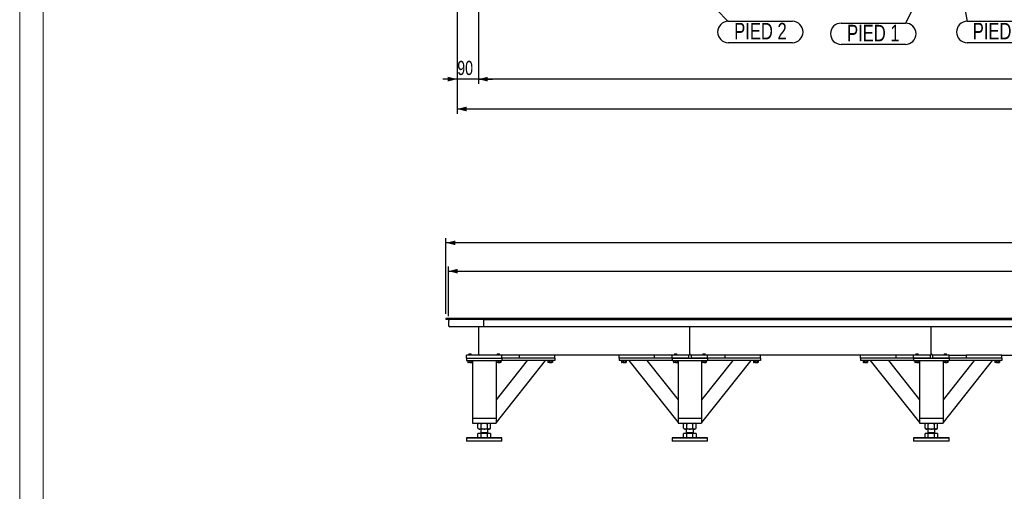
# Model space of a CAD drawing. Header units: millimetres. Extents: x 0 to 841, y 0 to 594.
# Tile 17 of 92: x 0 to 208, y 306 to 406. Entities that reach past the tile are written whole.
import ezdxf

# ---------------------------------------------------------------- set-up
doc = ezdxf.new("R2010")
doc.units = ezdxf.units.MM
doc.layers.add('COTES', color=1, linetype='Continuous')
doc.layers.add('NOTES', color=6, linetype='Continuous')
doc.layers.add('TRAIT-FORT', color=4, linetype='Continuous', lineweight=25)
doc.styles.add('SLDTEXTSTYLE0', font='TXT', dxfattribs={"width": 0.75})
doc.dimstyles.new('SLDDIMSTYLE0', dxfattribs={"dimtxt": 3, "dimasz": 2, "dimexe": 0, "dimexo": 0.0625, "dimgap": 0.75, "dimtad": 1, "dimdec": 0, "dimlfac": 20, "dimrnd": 1e-09, "dimzin": 12, "dimdsep": 46, "dimtxsty": 'SLDTEXTSTYLE0', "dimsah": 1, "dimcen": 0.09, "dimadec": 0, "dimazin": 3, "dimtfac": 1, "dimtdec": 0, "dimtofl": 0, "dimtmove": 0, "dimatfit": 3, "dimfxl": 1, "dimfrac": 2, "dimtolj": 1, "dimtzin": 12, "dimarcsym": 0})
doc.dimstyles.new('SLDDIMSTYLE1', dxfattribs={"dimtxt": 3, "dimasz": 2, "dimexe": 0, "dimexo": 0.0625, "dimgap": 0.75, "dimtad": 1, "dimdec": 0, "dimlfac": 20, "dimrnd": 1e-09, "dimzin": 12, "dimdsep": 46, "dimtxsty": 'SLDTEXTSTYLE0', "dimsah": 1, "dimcen": 0.09, "dimadec": 0, "dimazin": 3, "dimtfac": 1, "dimtdec": 0, "dimtmove": 0, "dimatfit": 0, "dimfxl": 1, "dimfrac": 2, "dimtolj": 1, "dimtzin": 12, "dimarcsym": 0})
doc.dimstyles.new('SLDDIMSTYLE3', dxfattribs={"dimtxt": 0.18, "dimasz": 1, "dimexe": 0, "dimexo": 0.0625, "dimgap": 0, "dimtad": 0, "dimtih": 1, "dimtoh": 1, "dimdec": 0, "dimrnd": 1e-09, "dimzin": 0, "dimdsep": 46, "dimtxsty": 'Standard', "dimblk1": 'DOT', "dimblk2": 'DOT', "dimsah": 1, "dimcen": 0.09, "dimadec": 0, "dimazin": 0, "dimtfac": 1, "dimtdec": 0, "dimtofl": 0, "dimtmove": 0, "dimatfit": 3, "dimldrblk": 'DOT', "dimfxl": 1, "dimfrac": 2, "dimtolj": 1, "dimtzin": 0, "dimarcsym": 0})

# ---------------------------------------------------------------- blocks, each defined once
blk = doc.blocks.new('_D_3')
at = {"layer": 'COTES', "color": 1, "transparency": 16777216}
for p, q in [((90.71, 343.21), (90.71, 353.76)), ((90.71, 352.76), (444.56, 352.76)), ((444.56, 343.21), (444.56, 353.76))]:
    blk.add_line(p, q, dxfattribs=at)
for points in [[(90.71, 352.76), (92.71, 352.26), (92.71, 353.26)], [(444.56, 352.76), (442.56, 353.26), (442.56, 352.26)]]:
    blk.add_solid(points, dxfattribs=at)
at = {"layer": 'COTES', "color": 1, "transparency": 16777216, "char_height": 3, "attachment_point": 1, "style": 'SLDTEXTSTYLE0'}
for s, insert in [('7077', (245.2, 356.63)), ('Ext. Ceinture Tube', (255.19, 356.63))]:
    blk.add_mtext(s, dxfattribs=dict(at, insert=insert))
blk = doc.blocks.new('_D_4')
at = {"layer": 'COTES', "color": 1, "transparency": 16777216}
for p, q in [((90.21, 343.76), (90.21, 359.76)), ((445.06, 358.76), (90.21, 358.76)), ((445.06, 343.51), (445.06, 359.76))]:
    blk.add_line(p, q, dxfattribs=at)
for points in [[(90.21, 358.76), (92.21, 358.26), (92.21, 359.26)], [(445.06, 358.76), (443.06, 359.26), (443.06, 358.26)]]:
    blk.add_solid(points, dxfattribs=at)
at = {"layer": 'COTES', "color": 1, "transparency": 16777216, "char_height": 3, "attachment_point": 1, "style": 'SLDTEXTSTYLE0'}
for s, insert in [('7097', (250.36, 362.63)), ('Ext. Plat 40x5', (260.35, 362.63))]:
    blk.add_mtext(s, dxfattribs=dict(at, insert=insert))
blk = doc.blocks.new('_D_6')
at = {"layer": 'COTES', "color": 1, "transparency": 16777216}
for p, q in [((438.21, 415.09), (438.21, 392.41)), ((97.06, 412.84), (97.06, 392.41)), ((438.21, 393.41), (97.06, 393.41))]:
    blk.add_line(p, q, dxfattribs=at)
for points in [[(97.06, 393.41), (99.06, 392.91), (99.06, 393.91)], [(438.21, 393.41), (436.21, 393.91), (436.21, 392.91)]]:
    blk.add_solid(points, dxfattribs=at)
at = {"layer": 'COTES', "color": 1, "transparency": 16777216, "insert": (263.2, 397.28), "char_height": 3, "attachment_point": 1, "style": 'SLDTEXTSTYLE0'}
blk.add_mtext('6823', dxfattribs=at)
blk = doc.blocks.new('_D_10')
at = {"layer": 'COTES', "color": 1, "transparency": 16777216}
for p, q in [((97.06, 412.84), (97.06, 392.41)), ((92.56, 408.34), (92.56, 392.41)), ((92.56, 393.41), (89.56, 393.41)), ((97.06, 393.41), (92.56, 393.41)), ((97.06, 393.41), (100.06, 393.41))]:
    blk.add_line(p, q, dxfattribs=at)
for points in [[(92.56, 393.41), (90.56, 393.91), (90.56, 392.91)], [(97.06, 393.41), (99.06, 392.91), (99.06, 393.91)]]:
    blk.add_solid(points, dxfattribs=at)
at = {"layer": 'COTES', "color": 1, "transparency": 16777216, "insert": (92.59, 397.28), "char_height": 3, "attachment_point": 1, "style": 'SLDTEXTSTYLE0'}
blk.add_mtext('90', dxfattribs=at)
blk = doc.blocks.new('_D_15')
at = {"layer": 'COTES', "color": 1, "transparency": 16777216}
for p, q in [((92.56, 408.34), (92.56, 386.09)), ((442.71, 408.34), (442.71, 386.09)), ((92.56, 387.09), (442.71, 387.09))]:
    blk.add_line(p, q, dxfattribs=at)
for points in [[(92.56, 387.09), (94.56, 386.59), (94.56, 387.59)], [(442.71, 387.09), (440.71, 387.59), (440.71, 386.59)]]:
    blk.add_solid(points, dxfattribs=at)
at = {"layer": 'COTES', "color": 1, "transparency": 16777216, "insert": (263.2, 390.96), "char_height": 3, "attachment_point": 1, "style": 'SLDTEXTSTYLE0'}
blk.add_mtext('7003', dxfattribs=at)
blk = doc.blocks.new('SW_NOTE_20')
at = {"layer": 'NOTES', "color": 0}
for p, q in [((0, 0.05), (13.58, 0.05)), ((13.58, -4.48), (0, -4.48))]:
    blk.add_line(p, q, dxfattribs=at)
for centre, start, end in [((0, -2.22), 90, 270), ((13.58, -2.22), 270, 90)]:
    blk.add_arc(centre, 2.26, start, end, dxfattribs=at)
at = {"layer": 'NOTES', "color": 0, "insert": (6.82, -0.28), "char_height": 3.5, "attachment_point": 2, "style": 'SLDTEXTSTYLE0'}
blk.add_mtext('PIED 2', dxfattribs=at)
blk = doc.blocks.new('_Dot')
at = {"color": 0, "linetype": 'ByBlock', "lineweight": -2}
blk.add_line((-0.5, 0), (-1, 0), dxfattribs=at)
at = {"color": 0, "linetype": 'ByBlock', "const_width": 0.5}
blk.add_lwpolyline([(-0.25, 0, 1), (0.25, 0, 1)], format="xyb", close=True, dxfattribs=at)
blk = doc.blocks.new('SW_NOTE_22')
at = {"layer": 'NOTES', "color": 0}
for p, q in [((-13.58, 0.05), (0, 0.05)), ((0, -4.48), (-13.58, -4.48))]:
    blk.add_line(p, q, dxfattribs=at)
for centre, start, end in [((-13.58, -2.22), 90, 270), ((0, -2.22), 270, 90)]:
    blk.add_arc(centre, 2.26, start, end, dxfattribs=at)
at = {"layer": 'NOTES', "color": 0, "insert": (-6.78, -0.32), "char_height": 3.5, "attachment_point": 2, "style": 'SLDTEXTSTYLE0'}
blk.add_mtext('PIED 1', dxfattribs=at)
blk = doc.blocks.new('SW_NOTE_23')
at = {"layer": 'NOTES', "color": 0}
for p, q in [((0, 0.05), (13.46, 0.05)), ((13.46, -4.48), (0, -4.48))]:
    blk.add_line(p, q, dxfattribs=at)
for centre, start, end in [((0, -2.22), 90, 270), ((13.46, -2.22), 270, 90)]:
    blk.add_arc(centre, 2.26, start, end, dxfattribs=at)
at = {"layer": 'NOTES', "color": 0, "insert": (6.73, -0.28), "char_height": 3.5, "attachment_point": 2, "style": 'SLDTEXTSTYLE0'}
blk.add_mtext('PIED 7', dxfattribs=at)

msp = doc.modelspace()

# ---------------------------------------------------------------- linework, layer by layer
at = {"color": 7, "linetype": 'Continuous', "lineweight": 18}
for p, q in [((0, 594), (0, 0)), ((5, 589), (5, 5))]:
    msp.add_line(p, q, dxfattribs=at)
at = {"layer": 'TRAIT-FORT', "color": 4, "linetype": 'Continuous', "lineweight": 25}
for p, q in [((90.21, 342.764), (90.21, 342.514)), ((98.21, 342.764), (90.21, 342.764)), ((98.21, 342.514), (90.21, 342.514)), ((90.71, 342.214), (90.71, 341.314)), ((98.21, 342.764), (98.21, 342.514)), ((98.26, 342.764), (98.21, 342.764)), ((98.21, 342.214), (98.21, 342.514)), ((98.26, 342.514), (98.21, 342.514)), ((98.21, 342.214), (98.21, 342.514)), ((98.21, 342.464), (98.21, 342.464)), ((98.21, 342.364), (98.21, 342.364)), ((98.21, 341.314), (98.21, 342.214)), ((98.21, 341.314), (98.21, 342.214)), ((98.21, 341.964), (98.21, 341.964)), ((98.26, 342.764), (98.26, 342.514)), ((217.034, 342.764), (98.26, 342.764)), ((98.26, 342.514), (217.034, 342.514)), ((98.21, 341.014), (91.01, 341.014)), ((97.06, 341.014), (97.06, 335.264)), ((98.21, 341.564), (98.21, 341.564)), ((98.21, 341.014), (98.21, 341.314)), ((98.21, 341.014), (98.21, 341.314)), ((98.21, 341.164), (98.21, 341.164)), ((217.059, 341.014), (98.21, 341.014)), ((141.81, 335.264), (141.81, 341.014)), ((192.91, 335.264), (192.91, 341.014)), ((102.06, 334.964), (94.56, 334.964)), ((94.56, 334.364), (94.56, 334.964)), ((94.56, 334.364), (102.06, 334.364)), ((94.56, 334.364), (94.56, 333.864)), ((94.56, 333.864), (102.06, 333.864)), ((94.76, 333.864), (94.76, 333.764)), ((94.802, 333.764), (94.76, 333.764)), ((95.86, 333.764), (94.802, 333.764)), ((94.823, 333.764), (94.823, 333.464)), ((94.847, 333.447), (94.882, 333.428)), ((94.858, 333.764), (94.858, 333.464)), ((94.882, 333.428), (94.906, 333.414)), ((95.714, 333.414), (94.906, 333.414)), ((95.095, 335.264), (95.06, 335.229)), ((95.06, 335.229), (95.06, 334.964)), ((95.56, 335.229), (95.06, 335.229)), ((95.095, 335.264), (95.525, 335.264)), ((95.249, 333.764), (95.249, 333.464)), ((95.56, 335.229), (95.525, 335.264)), ((95.56, 334.964), (95.56, 335.229)), ((95.701, 333.764), (95.701, 333.464)), ((95.714, 333.414), (95.738, 333.428)), ((95.738, 333.428), (95.772, 333.447)), ((95.797, 333.464), (95.751, 333.447)), ((95.762, 333.764), (95.762, 333.464)), ((95.797, 333.464), (95.771, 333.449)), ((95.797, 333.764), (95.797, 333.464)), ((95.81, 333.764), (95.81, 321.614)), ((95.86, 333.764), (95.86, 333.864)), ((100.76, 333.864), (100.76, 333.764)), ((100.802, 333.764), (100.76, 333.764)), ((101.86, 333.764), (100.802, 333.764)), ((111.222, 333.864), (100.81, 320.695)), ((107.398, 333.864), (100.81, 325.532)), ((100.81, 333.764), (100.81, 321.614)), ((100.823, 333.764), (100.823, 333.464)), ((100.847, 333.447), (100.882, 333.428)), ((100.858, 333.764), (100.858, 333.464)), ((100.882, 333.428), (100.906, 333.414)), ((101.714, 333.414), (100.906, 333.414)), ((101.095, 335.264), (101.06, 335.229)), ((101.06, 335.229), (101.06, 334.964)), ((101.56, 335.229), (101.06, 335.229)), ((101.095, 335.264), (101.525, 335.264)), ((101.249, 333.764), (101.249, 333.464)), ((101.56, 335.229), (101.525, 335.264)), ((101.56, 334.964), (101.56, 335.229)), ((101.701, 333.764), (101.701, 333.464)), ((101.714, 333.414), (101.738, 333.428)), ((101.738, 333.428), (101.772, 333.447)), ((101.797, 333.464), (101.751, 333.447)), ((101.762, 333.764), (101.762, 333.464)), ((101.797, 333.464), (101.771, 333.449)), ((101.797, 333.764), (101.797, 333.464)), ((101.86, 333.764), (101.86, 333.864)), ((105.76, 334.964), (102.06, 334.964)), ((102.06, 334.364), (102.06, 334.964)), ((102.06, 334.364), (102.06, 333.864)), ((113.26, 334.364), (102.06, 334.364)), ((113.26, 333.864), (102.06, 333.864)), ((113.26, 334.964), (105.76, 334.964)), ((105.76, 334.364), (105.76, 334.964)), ((113.26, 334.364), (105.76, 334.364)), ((111.71, 333.864), (111.71, 333.764)), ((111.718, 333.764), (111.71, 333.764)), ((112.81, 333.764), (111.718, 333.764)), ((111.777, 333.764), (111.777, 333.464)), ((111.809, 333.441), (111.856, 333.414)), ((112.664, 333.414), (111.856, 333.414)), ((112.096, 333.764), (112.096, 333.464)), ((112.578, 333.764), (112.578, 333.464)), ((112.664, 333.414), (112.711, 333.441)), ((112.742, 333.764), (112.742, 333.464)), ((112.81, 333.764), (112.81, 333.864)), ((126.86, 334.964), (113.26, 334.964)), ((113.26, 334.364), (113.26, 334.964)), ((113.26, 334.364), (113.26, 333.864)), ((134.36, 334.964), (126.86, 334.964)), ((126.86, 334.364), (126.86, 334.964)), ((126.86, 334.364), (126.86, 333.864)), ((138.06, 334.364), (126.86, 334.364)), ((134.36, 334.364), (126.86, 334.364)), ((138.06, 333.864), (126.86, 333.864)), ((127.31, 333.864), (127.31, 333.764)), ((128.41, 333.764), (127.31, 333.764)), ((127.377, 333.764), (127.377, 333.464)), ((127.377, 333.464), (127.41, 333.445)), ((127.409, 333.441), (127.456, 333.414)), ((128.24, 333.414), (127.456, 333.414)), ((127.696, 333.764), (127.696, 333.464)), ((128.178, 333.764), (128.178, 333.464)), ((128.264, 333.414), (128.24, 333.414)), ((128.264, 333.414), (128.311, 333.441)), ((128.342, 333.764), (128.342, 333.464)), ((128.41, 333.764), (128.41, 333.864)), ((128.898, 333.864), (139.31, 320.695)), ((132.722, 333.864), (139.31, 325.532)), ((138.06, 334.964), (134.36, 334.964)), ((134.36, 334.364), (134.36, 334.964)), ((138.06, 334.364), (138.06, 334.964)), ((141.56, 334.964), (138.06, 334.964)), ((138.06, 334.364), (145.56, 334.364)), ((138.06, 334.364), (138.06, 333.864)), ((141.56, 334.364), (138.06, 334.364)), ((138.06, 333.864), (145.56, 333.864)), ((138.26, 333.864), (138.26, 333.764)), ((138.302, 333.764), (138.26, 333.764)), ((139.36, 333.764), (138.302, 333.764)), ((138.323, 333.764), (138.323, 333.464)), ((138.347, 333.447), (138.382, 333.428)), ((138.358, 333.764), (138.358, 333.464)), ((138.382, 333.428), (138.406, 333.414)), ((139.214, 333.414), (138.406, 333.414)), ((138.595, 335.264), (138.56, 335.229)), ((138.56, 335.229), (138.56, 334.964)), ((139.06, 335.229), (138.56, 335.229)), ((138.595, 335.264), (139.025, 335.264)), ((138.749, 333.764), (138.749, 333.464)), ((139.06, 335.229), (139.025, 335.264)), ((139.06, 334.964), (139.06, 335.229)), ((139.201, 333.764), (139.201, 333.464)), ((139.214, 333.414), (139.238, 333.428)), ((139.238, 333.428), (139.272, 333.447)), ((139.297, 333.464), (139.251, 333.447)), ((139.262, 333.764), (139.262, 333.464)), ((139.297, 333.464), (139.271, 333.449)), ((139.297, 333.764), (139.297, 333.464)), ((139.31, 333.764), (139.31, 321.614)), ((139.36, 333.764), (139.36, 333.864)), ((141.56, 334.964), (141.56, 334.364)), ((145.56, 334.964), (142.06, 334.964)), ((142.06, 334.964), (142.06, 334.364)), ((145.56, 334.364), (142.06, 334.364)), ((144.26, 333.864), (144.26, 333.764)), ((144.302, 333.764), (144.26, 333.764)), ((145.36, 333.764), (144.302, 333.764)), ((154.722, 333.864), (144.31, 320.695)), ((150.898, 333.864), (144.31, 325.532)), ((144.31, 333.764), (144.31, 321.614)), ((144.323, 333.764), (144.323, 333.464)), ((144.347, 333.447), (144.382, 333.428)), ((144.358, 333.764), (144.358, 333.464)), ((144.382, 333.428), (144.406, 333.414)), ((145.214, 333.414), (144.406, 333.414)), ((144.595, 335.264), (144.56, 335.229)), ((144.56, 335.229), (144.56, 334.964)), ((145.06, 335.229), (144.56, 335.229)), ((144.595, 335.264), (145.025, 335.264)), ((144.749, 333.764), (144.749, 333.464)), ((145.06, 335.229), (145.025, 335.264)), ((145.06, 334.964), (145.06, 335.229)), ((145.201, 333.764), (145.201, 333.464)), ((145.214, 333.414), (145.238, 333.428)), ((145.238, 333.428), (145.272, 333.447)), ((145.297, 333.464), (145.251, 333.447)), ((145.262, 333.764), (145.262, 333.464)), ((145.297, 333.464), (145.271, 333.449)), ((145.297, 333.764), (145.297, 333.464)), ((145.36, 333.764), (145.36, 333.864)), ((149.26, 334.964), (145.56, 334.964)), ((145.56, 334.364), (145.56, 334.964)), ((156.76, 334.364), (145.56, 334.364)), ((145.56, 334.364), (145.56, 333.864)), ((156.76, 333.864), (145.56, 333.864)), ((149.26, 334.364), (149.26, 334.964)), ((156.76, 334.964), (149.26, 334.964)), ((156.76, 334.364), (149.26, 334.364)), ((155.21, 333.864), (155.21, 333.764)), ((155.218, 333.764), (155.21, 333.764)), ((156.31, 333.764), (155.218, 333.764)), ((155.277, 333.764), (155.277, 333.464)), ((155.309, 333.441), (155.356, 333.414)), ((156.164, 333.414), (155.356, 333.414)), ((155.596, 333.764), (155.596, 333.464)), ((156.078, 333.764), (156.078, 333.464)), ((156.164, 333.414), (156.211, 333.441)), ((156.242, 333.764), (156.242, 333.464)), ((156.31, 333.764), (156.31, 333.864)), ((177.96, 334.964), (156.76, 334.964)), ((156.76, 334.364), (156.76, 334.964)), ((156.76, 334.364), (156.76, 333.864)), ((177.96, 334.364), (177.96, 334.964)), ((185.46, 334.964), (177.96, 334.964)), ((189.16, 334.364), (177.96, 334.364)), ((177.96, 334.364), (177.96, 333.864)), ((185.46, 334.364), (177.96, 334.364)), ((189.16, 333.864), (177.96, 333.864)), ((178.41, 333.864), (178.41, 333.764)), ((179.51, 333.764), (178.41, 333.764)), ((178.477, 333.764), (178.477, 333.464)), ((178.477, 333.464), (178.51, 333.445)), ((178.509, 333.441), (178.556, 333.414)), ((179.34, 333.414), (178.556, 333.414)), ((178.796, 333.764), (178.796, 333.464)), ((179.278, 333.764), (179.278, 333.464)), ((179.364, 333.414), (179.34, 333.414)), ((179.364, 333.414), (179.411, 333.441)), ((179.442, 333.764), (179.442, 333.464)), ((179.51, 333.764), (179.51, 333.864)), ((179.998, 333.864), (190.41, 320.695)), ((183.822, 333.864), (190.41, 325.532)), ((189.16, 334.964), (185.46, 334.964)), ((185.46, 334.364), (185.46, 334.964)), ((189.16, 334.364), (189.16, 334.964)), ((192.66, 334.964), (189.16, 334.964)), ((189.16, 334.364), (196.66, 334.364)), ((189.16, 334.364), (189.16, 333.864)), ((192.66, 334.364), (189.16, 334.364)), ((189.16, 333.864), (196.66, 333.864)), ((189.36, 333.864), (189.36, 333.764)), ((189.402, 333.764), (189.36, 333.764)), ((190.46, 333.764), (189.402, 333.764)), ((189.423, 333.764), (189.423, 333.464)), ((189.447, 333.447), (189.482, 333.428)), ((189.458, 333.764), (189.458, 333.464)), ((189.482, 333.428), (189.506, 333.414)), ((190.314, 333.414), (189.506, 333.414)), ((189.695, 335.264), (189.66, 335.229)), ((189.66, 335.229), (189.66, 334.964)), ((190.16, 335.229), (189.66, 335.229)), ((189.695, 335.264), (190.125, 335.264)), ((189.849, 333.764), (189.849, 333.464)), ((190.16, 335.229), (190.125, 335.264)), ((190.16, 334.964), (190.16, 335.229)), ((190.301, 333.764), (190.301, 333.464)), ((190.314, 333.414), (190.338, 333.428)), ((190.338, 333.428), (190.372, 333.447)), ((190.397, 333.464), (190.351, 333.447)), ((190.362, 333.764), (190.362, 333.464)), ((190.397, 333.464), (190.371, 333.449)), ((190.397, 333.764), (190.397, 333.464)), ((190.41, 333.764), (190.41, 321.614)), ((190.46, 333.764), (190.46, 333.864)), ((192.66, 334.964), (192.66, 334.364)), ((196.66, 334.964), (193.16, 334.964)), ((193.16, 334.964), (193.16, 334.364)), ((196.66, 334.364), (193.16, 334.364)), ((195.36, 333.864), (195.36, 333.764)), ((195.402, 333.764), (195.36, 333.764)), ((196.46, 333.764), (195.402, 333.764)), ((201.998, 333.864), (195.41, 325.532)), ((205.822, 333.864), (195.41, 320.695)), ((195.41, 333.764), (195.41, 321.614)), ((195.423, 333.764), (195.423, 333.464)), ((195.447, 333.447), (195.482, 333.428)), ((195.458, 333.764), (195.458, 333.464)), ((195.482, 333.428), (195.506, 333.414)), ((196.314, 333.414), (195.506, 333.414)), ((195.695, 335.264), (195.66, 335.229)), ((195.66, 335.229), (195.66, 334.964)), ((196.16, 335.229), (195.66, 335.229)), ((195.695, 335.264), (196.125, 335.264)), ((195.849, 333.764), (195.849, 333.464)), ((196.16, 335.229), (196.125, 335.264)), ((196.16, 334.964), (196.16, 335.229)), ((196.301, 333.764), (196.301, 333.464)), ((196.314, 333.414), (196.338, 333.428)), ((196.338, 333.428), (196.372, 333.447)), ((196.397, 333.464), (196.351, 333.447)), ((196.362, 333.764), (196.362, 333.464)), ((196.397, 333.464), (196.371, 333.449)), ((196.397, 333.764), (196.397, 333.464)), ((196.46, 333.764), (196.46, 333.864)), ((196.66, 334.964), (200.36, 334.964)), ((196.66, 334.364), (196.66, 334.964)), ((207.86, 334.364), (196.66, 334.364)), ((196.66, 334.364), (196.66, 333.864)), ((207.86, 333.864), (196.66, 333.864)), ((207.86, 334.964), (200.36, 334.964)), ((200.36, 334.364), (200.36, 334.964)), ((207.86, 334.364), (200.36, 334.364)), ((206.31, 333.864), (206.31, 333.764)), ((206.318, 333.764), (206.31, 333.764)), ((207.41, 333.764), (206.318, 333.764)), ((206.377, 333.764), (206.377, 333.464)), ((206.409, 333.441), (206.456, 333.414)), ((207.264, 333.414), (206.456, 333.414)), ((206.696, 333.764), (206.696, 333.464)), ((207.178, 333.764), (207.178, 333.464)), ((207.264, 333.414), (207.311, 333.441)), ((207.342, 333.764), (207.342, 333.464)), ((207.41, 333.764), (207.41, 333.864)), ((207.86, 334.964), (235.06, 334.964)), ((207.86, 334.364), (207.86, 334.964)), ((207.86, 334.364), (207.86, 333.864)), ((95.81, 321.614), (95.81, 320.614)), ((95.81, 321.614), (100.81, 321.614)), ((96.11, 321.614), (100.51, 321.614)), ((100.81, 321.614), (100.81, 320.614)), ((139.31, 321.614), (139.31, 320.614)), ((139.31, 321.614), (144.31, 321.614)), ((139.61, 321.614), (144.01, 321.614)), ((144.31, 321.614), (144.31, 320.614)), ((190.41, 321.614), (190.41, 320.614)), ((190.41, 321.614), (195.41, 321.614)), ((190.71, 321.614), (195.11, 321.614)), ((195.41, 321.614), (195.41, 320.614)), ((95.81, 320.614), (100.81, 320.614)), ((97.16, 320.614), (96.982, 320.436)), ((96.982, 319.511), (96.982, 320.436)), ((96.982, 319.511), (97.16, 319.334)), ((97.314, 319.334), (97.16, 319.334)), ((98.31, 319.334), (97.314, 319.334)), ((97.56, 319.334), (97.56, 318.624)), ((97.646, 319.511), (97.646, 320.436)), ((99.306, 319.334), (98.31, 319.334)), ((98.974, 319.511), (98.974, 320.436)), ((99.06, 318.624), (99.06, 319.334)), ((99.46, 319.334), (99.306, 319.334)), ((99.638, 320.436), (99.46, 320.614)), ((99.46, 319.334), (99.638, 319.511)), ((99.638, 319.511), (99.638, 320.436)), ((139.31, 320.614), (144.31, 320.614)), ((140.66, 320.614), (140.482, 320.436)), ((140.482, 319.511), (140.482, 320.436)), ((140.482, 319.511), (140.66, 319.334)), ((140.814, 319.334), (140.66, 319.334)), ((141.81, 319.334), (140.814, 319.334)), ((141.06, 319.334), (141.06, 318.624)), ((141.146, 319.511), (141.146, 320.436)), ((142.806, 319.334), (141.81, 319.334)), ((142.474, 319.511), (142.474, 320.436)), ((142.56, 318.624), (142.56, 319.334)), ((142.96, 319.334), (142.806, 319.334)), ((143.138, 320.436), (142.96, 320.614)), ((142.96, 319.334), (143.138, 319.511)), ((143.138, 319.511), (143.138, 320.436)), ((190.41, 320.614), (195.41, 320.614)), ((191.76, 320.614), (191.582, 320.436)), ((191.582, 319.511), (191.582, 320.436)), ((191.582, 319.511), (191.76, 319.334)), ((191.914, 319.334), (191.76, 319.334)), ((192.91, 319.334), (191.914, 319.334)), ((192.16, 319.334), (192.16, 318.624)), ((192.246, 319.511), (192.246, 320.436)), ((193.906, 319.334), (192.91, 319.334)), ((193.574, 319.511), (193.574, 320.436)), ((193.66, 318.624), (193.66, 319.334)), ((194.06, 319.334), (193.906, 319.334)), ((194.238, 320.436), (194.06, 320.614)), ((194.06, 319.334), (194.238, 319.511)), ((194.238, 319.511), (194.238, 320.436)), ((94.61, 317.514), (94.56, 317.464)), ((94.56, 317.464), (94.56, 316.764)), ((102.06, 317.464), (94.56, 317.464)), ((101.964, 316.764), (94.56, 316.764)), ((94.61, 317.514), (102.01, 317.514)), ((96.982, 317.616), (96.982, 318.409)), ((97.646, 318.409), (96.982, 318.409)), ((96.982, 317.616), (97.16, 317.514)), ((97.242, 318.444), (97.207, 318.409)), ((97.242, 318.449), (97.242, 318.444)), ((97.242, 318.449), (99.234, 318.449)), ((97.242, 318.444), (99.234, 318.444)), ((97.655, 318.624), (97.56, 318.529)), ((97.56, 318.624), (98.959, 318.624)), ((97.56, 318.529), (97.56, 318.499)), ((97.56, 318.529), (99.06, 318.529)), ((97.646, 317.616), (97.646, 318.409)), ((98.974, 318.409), (97.646, 318.409)), ((98.959, 318.624), (99.06, 318.624)), ((99.06, 318.529), (98.965, 318.624)), ((98.974, 317.616), (98.974, 318.409)), ((99.638, 318.409), (98.974, 318.409)), ((99.06, 318.499), (99.06, 318.529)), ((99.234, 318.449), (99.377, 318.449)), ((99.234, 318.444), (99.377, 318.444)), ((99.377, 318.444), (99.377, 318.449)), ((99.412, 318.409), (99.377, 318.444)), ((99.46, 317.514), (99.638, 317.616)), ((99.638, 318.409), (99.638, 317.616)), ((102.06, 316.764), (101.964, 316.764)), ((102.06, 317.464), (102.01, 317.514)), ((102.06, 316.764), (102.06, 317.464)), ((138.11, 317.514), (138.06, 317.464)), ((138.06, 317.464), (138.06, 316.764)), ((145.56, 317.464), (138.06, 317.464)), ((145.464, 316.764), (138.06, 316.764)), ((138.11, 317.514), (145.51, 317.514)), ((140.482, 317.616), (140.482, 318.409)), ((141.146, 318.409), (140.482, 318.409)), ((140.482, 317.616), (140.66, 317.514)), ((140.742, 318.444), (140.707, 318.409)), ((140.742, 318.449), (140.742, 318.444)), ((140.742, 318.449), (142.734, 318.449)), ((140.742, 318.444), (142.734, 318.444)), ((141.155, 318.624), (141.06, 318.529)), ((141.06, 318.624), (142.459, 318.624)), ((141.06, 318.529), (141.06, 318.499)), ((141.06, 318.529), (142.56, 318.529)), ((141.146, 317.616), (141.146, 318.409)), ((142.474, 318.409), (141.146, 318.409)), ((142.459, 318.624), (142.56, 318.624)), ((142.56, 318.529), (142.465, 318.624)), ((142.474, 317.616), (142.474, 318.409)), ((143.138, 318.409), (142.474, 318.409)), ((142.56, 318.499), (142.56, 318.529)), ((142.734, 318.449), (142.877, 318.449)), ((142.734, 318.444), (142.877, 318.444)), ((142.877, 318.444), (142.877, 318.449)), ((142.912, 318.409), (142.877, 318.444)), ((142.96, 317.514), (143.138, 317.616)), ((143.138, 318.409), (143.138, 317.616)), ((145.56, 316.764), (145.464, 316.764)), ((145.56, 317.464), (145.51, 317.514)), ((145.56, 316.764), (145.56, 317.464)), ((189.21, 317.514), (189.16, 317.464)), ((189.16, 317.464), (189.16, 316.764)), ((196.66, 317.464), (189.16, 317.464)), ((196.564, 316.764), (189.16, 316.764)), ((189.21, 317.514), (196.61, 317.514)), ((191.582, 317.616), (191.582, 318.409)), ((192.246, 318.409), (191.582, 318.409)), ((191.582, 317.616), (191.76, 317.514)), ((191.842, 318.444), (191.807, 318.409)), ((191.842, 318.449), (191.842, 318.444)), ((191.842, 318.449), (193.834, 318.449)), ((191.842, 318.444), (193.834, 318.444)), ((192.255, 318.624), (192.16, 318.529)), ((192.16, 318.624), (193.559, 318.624)), ((192.16, 318.529), (192.16, 318.499)), ((192.16, 318.529), (193.66, 318.529)), ((192.246, 317.616), (192.246, 318.409)), ((193.574, 318.409), (192.246, 318.409)), ((193.559, 318.624), (193.66, 318.624)), ((193.66, 318.529), (193.565, 318.624)), ((193.574, 317.616), (193.574, 318.409)), ((194.238, 318.409), (193.574, 318.409)), ((193.66, 318.499), (193.66, 318.529)), ((193.834, 318.449), (193.977, 318.449)), ((193.834, 318.444), (193.977, 318.444)), ((193.977, 318.444), (193.977, 318.449)), ((194.012, 318.409), (193.977, 318.444)), ((194.06, 317.514), (194.238, 317.616)), ((194.238, 318.409), (194.238, 317.616)), ((196.66, 316.764), (196.564, 316.764)), ((196.66, 317.464), (196.61, 317.514)), ((196.66, 316.764), (196.66, 317.464))]:
    msp.add_line(p, q, dxfattribs=at)
for centre, radius, start, end in [((91.01, 342.214), 0.3, 90, 180), ((91.01, 341.314), 0.3, 180, 270), ((97.36, 335.264), 0.3, 180, 270), ((141.51, 335.264), 0.3, 270, 0), ((142.11, 335.264), 0.3, 180, 270), ((192.61, 335.264), 0.3, 270, 0), ((193.21, 335.264), 0.3, 180, 270), ((97.51, 318.499), 0.05, 270, 360), ((99.11, 318.499), 0.05, 180, 270), ((141.01, 318.499), 0.05, 270, 360), ((142.61, 318.499), 0.05, 180, 270), ((192.11, 318.499), 0.05, 270, 360), ((193.71, 318.499), 0.05, 180, 270)]:
    msp.add_arc(centre, radius, start, end, dxfattribs=at)
for points, knots in [([(94.823, 333.464), (94.839, 333.451), (94.86, 333.436), (94.882, 333.433), (94.886, 333.433)], [0, 0, 0, 0, 0.7941781, 1, 1, 1, 1]), ([(94.882, 333.429), (94.881, 333.429), (94.875, 333.429), (94.868, 333.442), (94.861, 333.457), (94.859, 333.461), (94.858, 333.464)], [0, 0, 0, 0, 0.0822357, 0.7379656, 0.8689499, 1, 1, 1, 1]), ([(95.249, 333.464), (95.215, 333.453), (95.147, 333.431), (95.045, 333.423), (94.948, 333.434), (94.888, 333.454), (94.858, 333.464)], [0, 0, 0, 0, 0.2646049, 0.5349477, 0.7653431, 1, 1, 1, 1]), ([(95.249, 333.464), (95.288, 333.453), (95.368, 333.431), (95.485, 333.423), (95.598, 333.434), (95.667, 333.454), (95.701, 333.464)], [0, 0, 0, 0, 0.2646049, 0.5349477, 0.7653431, 1, 1, 1, 1]), ([(95.762, 333.464), (95.754, 333.449), (95.741, 333.423), (95.723, 333.426), (95.71, 333.443), (95.703, 333.459), (95.701, 333.464)], [0, 0, 0, 0, 0.3855495, 0.6376419, 0.8965462, 1, 1, 1, 1]), ([(100.823, 333.464), (100.839, 333.451), (100.86, 333.436), (100.882, 333.433), (100.886, 333.433)], [0, 0, 0, 0, 0.7941781, 1, 1, 1, 1]), ([(100.882, 333.429), (100.881, 333.429), (100.875, 333.429), (100.868, 333.442), (100.861, 333.457), (100.859, 333.461), (100.858, 333.464)], [0, 0, 0, 0, 0.0822357, 0.7379656, 0.8689499, 1, 1, 1, 1]), ([(101.249, 333.464), (101.215, 333.453), (101.147, 333.431), (101.045, 333.423), (100.948, 333.434), (100.888, 333.454), (100.858, 333.464)], [0, 0, 0, 0, 0.2646049, 0.5349477, 0.7653431, 1, 1, 1, 1]), ([(101.249, 333.464), (101.288, 333.453), (101.368, 333.431), (101.485, 333.423), (101.598, 333.434), (101.667, 333.454), (101.701, 333.464)], [0, 0, 0, 0, 0.2646049, 0.5349477, 0.7653431, 1, 1, 1, 1]), ([(101.762, 333.464), (101.754, 333.449), (101.741, 333.423), (101.723, 333.426), (101.71, 333.443), (101.703, 333.459), (101.701, 333.464)], [0, 0, 0, 0, 0.3855495, 0.6376419, 0.8965462, 1, 1, 1, 1]), ([(111.809, 333.443), (111.804, 333.445), (111.796, 333.448), (111.786, 333.457), (111.78, 333.461), (111.777, 333.464)], [0, 0, 0, 0, 0.4791874, 0.7395283, 1, 1, 1, 1]), ([(112.096, 333.464), (112.068, 333.453), (112.012, 333.431), (111.929, 333.423), (111.85, 333.434), (111.802, 333.454), (111.777, 333.464)], [0, 0, 0, 0, 0.2646049, 0.5349477, 0.7653431, 1, 1, 1, 1]), ([(112.096, 333.464), (112.138, 333.453), (112.222, 333.431), (112.348, 333.423), (112.468, 333.434), (112.541, 333.454), (112.578, 333.464)], [0, 0, 0, 0, 0.2646049, 0.5349477, 0.7653431, 1, 1, 1, 1]), ([(112.742, 333.464), (112.722, 333.449), (112.687, 333.423), (112.637, 333.426), (112.603, 333.443), (112.584, 333.459), (112.578, 333.464)], [0, 0, 0, 0, 0.3855495, 0.6376419, 0.8965462, 1, 1, 1, 1]), ([(127.696, 333.464), (127.668, 333.453), (127.612, 333.431), (127.529, 333.423), (127.45, 333.434), (127.402, 333.454), (127.377, 333.464)], [0, 0, 0, 0, 0.2646049, 0.5349477, 0.7653431, 1, 1, 1, 1]), ([(127.696, 333.464), (127.738, 333.453), (127.822, 333.431), (127.948, 333.423), (128.068, 333.434), (128.141, 333.454), (128.178, 333.464)], [0, 0, 0, 0, 0.26460494, 0.53494775, 0.76534313, 1, 1, 1, 1]), ([(128.178, 333.464), (128.189, 333.456), (128.209, 333.439), (128.245, 333.425), (128.284, 333.425), (128.315, 333.442), (128.334, 333.457), (128.34, 333.461), (128.342, 333.464)], [0, 0, 0, 0, 0.1920027, 0.3858593, 0.637822, 0.8965932, 0.9482836, 1, 1, 1, 1]), ([(138.323, 333.464), (138.339, 333.451), (138.357, 333.437), (138.375, 333.435), (138.376, 333.434)], [0, 0, 0, 0, 0.94848553, 1, 1, 1, 1]), ([(138.382, 333.429), (138.381, 333.429), (138.375, 333.429), (138.368, 333.442), (138.361, 333.457), (138.359, 333.461), (138.358, 333.464)], [0, 0, 0, 0, 0.0822357, 0.7379656, 0.8689499, 1, 1, 1, 1]), ([(138.749, 333.464), (138.715, 333.453), (138.647, 333.431), (138.545, 333.423), (138.448, 333.434), (138.388, 333.454), (138.358, 333.464)], [0, 0, 0, 0, 0.2646049, 0.5349477, 0.7653431, 1, 1, 1, 1]), ([(138.749, 333.464), (138.788, 333.453), (138.868, 333.431), (138.985, 333.423), (139.098, 333.434), (139.167, 333.454), (139.201, 333.464)], [0, 0, 0, 0, 0.2646049, 0.5349477, 0.7653431, 1, 1, 1, 1]), ([(139.262, 333.464), (139.254, 333.449), (139.241, 333.423), (139.223, 333.426), (139.21, 333.443), (139.203, 333.459), (139.201, 333.464)], [0, 0, 0, 0, 0.3855495, 0.6376419, 0.8965462, 1, 1, 1, 1]), ([(144.323, 333.464), (144.339, 333.451), (144.357, 333.437), (144.375, 333.435), (144.376, 333.434)], [0, 0, 0, 0, 0.9484855, 1, 1, 1, 1]), ([(144.382, 333.429), (144.381, 333.429), (144.375, 333.429), (144.368, 333.442), (144.361, 333.457), (144.359, 333.461), (144.358, 333.464)], [0, 0, 0, 0, 0.0822357, 0.7379656, 0.8689499, 1, 1, 1, 1]), ([(144.749, 333.464), (144.715, 333.453), (144.647, 333.431), (144.545, 333.423), (144.448, 333.434), (144.388, 333.454), (144.358, 333.464)], [0, 0, 0, 0, 0.2646049, 0.5349477, 0.7653431, 1, 1, 1, 1]), ([(144.749, 333.464), (144.788, 333.453), (144.868, 333.431), (144.985, 333.423), (145.098, 333.434), (145.167, 333.454), (145.201, 333.464)], [0, 0, 0, 0, 0.2646049, 0.5349477, 0.7653431, 1, 1, 1, 1]), ([(145.262, 333.464), (145.254, 333.449), (145.241, 333.423), (145.223, 333.426), (145.21, 333.443), (145.203, 333.459), (145.201, 333.464)], [0, 0, 0, 0, 0.3855495, 0.6376419, 0.8965462, 1, 1, 1, 1]), ([(155.309, 333.443), (155.304, 333.445), (155.296, 333.448), (155.286, 333.457), (155.28, 333.461), (155.277, 333.464)], [0, 0, 0, 0, 0.4791874, 0.7395283, 1, 1, 1, 1]), ([(155.596, 333.464), (155.568, 333.453), (155.512, 333.431), (155.429, 333.423), (155.35, 333.434), (155.302, 333.454), (155.277, 333.464)], [0, 0, 0, 0, 0.2646049, 0.5349477, 0.7653431, 1, 1, 1, 1]), ([(155.596, 333.464), (155.638, 333.453), (155.722, 333.431), (155.848, 333.423), (155.968, 333.434), (156.041, 333.454), (156.078, 333.464)], [0, 0, 0, 0, 0.2646049, 0.5349477, 0.7653431, 1, 1, 1, 1]), ([(156.242, 333.464), (156.222, 333.449), (156.187, 333.423), (156.137, 333.426), (156.103, 333.443), (156.084, 333.459), (156.078, 333.464)], [0, 0, 0, 0, 0.3855495, 0.6376419, 0.8965462, 1, 1, 1, 1]), ([(178.796, 333.464), (178.768, 333.453), (178.712, 333.431), (178.629, 333.423), (178.55, 333.434), (178.502, 333.454), (178.477, 333.464)], [0, 0, 0, 0, 0.2646049, 0.5349477, 0.7653431, 1, 1, 1, 1]), ([(178.796, 333.464), (178.838, 333.453), (178.922, 333.431), (179.048, 333.423), (179.168, 333.434), (179.241, 333.454), (179.278, 333.464)], [0, 0, 0, 0, 0.26460494, 0.53494775, 0.76534313, 1, 1, 1, 1]), ([(179.278, 333.464), (179.289, 333.456), (179.309, 333.439), (179.345, 333.425), (179.384, 333.425), (179.415, 333.442), (179.434, 333.457), (179.44, 333.461), (179.442, 333.464)], [0, 0, 0, 0, 0.1920027, 0.3858593, 0.637822, 0.8965932, 0.9482836, 1, 1, 1, 1]), ([(189.423, 333.464), (189.439, 333.451), (189.46, 333.436), (189.482, 333.433), (189.486, 333.433)], [0, 0, 0, 0, 0.7941781, 1, 1, 1, 1]), ([(189.482, 333.429), (189.481, 333.429), (189.475, 333.429), (189.468, 333.442), (189.461, 333.457), (189.459, 333.461), (189.458, 333.464)], [0, 0, 0, 0, 0.0822357, 0.7379656, 0.8689499, 1, 1, 1, 1]), ([(189.849, 333.464), (189.815, 333.453), (189.747, 333.431), (189.645, 333.423), (189.548, 333.434), (189.488, 333.454), (189.458, 333.464)], [0, 0, 0, 0, 0.2646049, 0.5349477, 0.7653431, 1, 1, 1, 1]), ([(189.849, 333.464), (189.888, 333.453), (189.968, 333.431), (190.085, 333.423), (190.198, 333.434), (190.267, 333.454), (190.301, 333.464)], [0, 0, 0, 0, 0.2646049, 0.5349477, 0.7653431, 1, 1, 1, 1]), ([(190.362, 333.464), (190.354, 333.449), (190.341, 333.423), (190.323, 333.426), (190.31, 333.443), (190.303, 333.459), (190.301, 333.464)], [0, 0, 0, 0, 0.3855495, 0.6376419, 0.8965462, 1, 1, 1, 1]), ([(195.423, 333.464), (195.439, 333.451), (195.46, 333.436), (195.482, 333.433), (195.486, 333.433)], [0, 0, 0, 0, 0.7941781, 1, 1, 1, 1]), ([(195.482, 333.429), (195.481, 333.429), (195.475, 333.429), (195.468, 333.442), (195.461, 333.457), (195.459, 333.461), (195.458, 333.464)], [0, 0, 0, 0, 0.0822357, 0.7379656, 0.8689499, 1, 1, 1, 1]), ([(195.849, 333.464), (195.815, 333.453), (195.747, 333.431), (195.645, 333.423), (195.548, 333.434), (195.488, 333.454), (195.458, 333.464)], [0, 0, 0, 0, 0.2646049, 0.5349477, 0.7653431, 1, 1, 1, 1]), ([(195.849, 333.464), (195.888, 333.453), (195.968, 333.431), (196.085, 333.423), (196.198, 333.434), (196.267, 333.454), (196.301, 333.464)], [0, 0, 0, 0, 0.2646049, 0.5349477, 0.7653431, 1, 1, 1, 1]), ([(196.362, 333.464), (196.354, 333.449), (196.341, 333.423), (196.323, 333.426), (196.31, 333.443), (196.303, 333.459), (196.301, 333.464)], [0, 0, 0, 0, 0.3855495, 0.6376419, 0.8965462, 1, 1, 1, 1]), ([(206.409, 333.443), (206.404, 333.445), (206.396, 333.448), (206.386, 333.457), (206.38, 333.461), (206.377, 333.464)], [0, 0, 0, 0, 0.4791874, 0.7395283, 1, 1, 1, 1]), ([(206.696, 333.464), (206.668, 333.453), (206.612, 333.431), (206.529, 333.423), (206.45, 333.434), (206.402, 333.454), (206.377, 333.464)], [0, 0, 0, 0, 0.2646049, 0.5349477, 0.7653431, 1, 1, 1, 1]), ([(206.696, 333.464), (206.738, 333.453), (206.822, 333.431), (206.948, 333.423), (207.068, 333.434), (207.141, 333.454), (207.178, 333.464)], [0, 0, 0, 0, 0.2646049, 0.5349477, 0.7653431, 1, 1, 1, 1]), ([(207.342, 333.464), (207.322, 333.449), (207.287, 333.423), (207.237, 333.426), (207.203, 333.443), (207.184, 333.459), (207.178, 333.464)], [0, 0, 0, 0, 0.3855495, 0.6376419, 0.8965462, 1, 1, 1, 1]), ([(96.982, 320.436), (97.027, 320.477), (97.096, 320.541), (97.195, 320.592), (97.26, 320.611), (97.3, 320.613), (97.314, 320.614)], [0, 0, 0, 0, 0.4320507, 0.6559271, 0.8796519, 1, 1, 1, 1]), ([(96.982, 319.511), (97.027, 319.47), (97.096, 319.406), (97.195, 319.355), (97.26, 319.336), (97.3, 319.334), (97.314, 319.334)], [0, 0, 0, 0, 0.4320507, 0.6559271, 0.8796519, 1, 1, 1, 1]), ([(97.314, 320.614), (97.343, 320.611), (97.401, 320.606), (97.486, 320.566), (97.568, 320.51), (97.62, 320.46), (97.646, 320.436)], [0, 0, 0, 0, 0.2495779, 0.5043641, 0.7510469, 1, 1, 1, 1]), ([(97.314, 319.334), (97.343, 319.336), (97.401, 319.341), (97.486, 319.381), (97.568, 319.437), (97.62, 319.487), (97.646, 319.511)], [0, 0, 0, 0, 0.2495779, 0.5043641, 0.7510469, 1, 1, 1, 1]), ([(97.646, 320.436), (97.724, 320.472), (97.867, 320.538), (98.091, 320.601), (98.236, 320.609), (98.31, 320.614)], [0, 0, 0, 0, 0.3707742, 0.6811819, 1, 1, 1, 1]), ([(97.646, 319.511), (97.724, 319.476), (97.867, 319.41), (98.091, 319.346), (98.236, 319.338), (98.31, 319.334)], [0, 0, 0, 0, 0.3707742, 0.6811819, 1, 1, 1, 1]), ([(98.31, 320.614), (98.321, 320.613), (98.414, 320.613), (98.591, 320.587), (98.801, 320.518), (98.925, 320.459), (98.974, 320.436)], [0, 0, 0, 0, 0.0503996, 0.4026135, 0.7675885, 1, 1, 1, 1]), ([(98.31, 319.334), (98.321, 319.334), (98.414, 319.335), (98.591, 319.36), (98.801, 319.429), (98.925, 319.488), (98.974, 319.511)], [0, 0, 0, 0, 0.0503996, 0.4026135, 0.7675885, 1, 1, 1, 1]), ([(98.974, 320.436), (99.019, 320.477), (99.088, 320.541), (99.187, 320.592), (99.252, 320.611), (99.292, 320.613), (99.306, 320.614)], [0, 0, 0, 0, 0.4320507, 0.6559271, 0.8796519, 1, 1, 1, 1]), ([(98.974, 319.511), (99.019, 319.47), (99.088, 319.406), (99.187, 319.355), (99.252, 319.336), (99.292, 319.334), (99.306, 319.334)], [0, 0, 0, 0, 0.4320507, 0.6559271, 0.8796519, 1, 1, 1, 1]), ([(99.306, 320.614), (99.335, 320.611), (99.393, 320.606), (99.478, 320.566), (99.56, 320.51), (99.612, 320.46), (99.638, 320.436)], [0, 0, 0, 0, 0.2495779, 0.5043641, 0.7510469, 1, 1, 1, 1]), ([(99.306, 319.334), (99.335, 319.336), (99.393, 319.341), (99.478, 319.381), (99.56, 319.437), (99.612, 319.487), (99.638, 319.511)], [0, 0, 0, 0, 0.24957791, 0.50436411, 0.75104693, 1, 1, 1, 1]), ([(140.482, 320.436), (140.527, 320.477), (140.596, 320.541), (140.695, 320.592), (140.76, 320.611), (140.8, 320.613), (140.814, 320.614)], [0, 0, 0, 0, 0.4320507, 0.6559271, 0.8796519, 1, 1, 1, 1]), ([(140.482, 319.511), (140.527, 319.47), (140.596, 319.406), (140.695, 319.355), (140.76, 319.336), (140.8, 319.334), (140.814, 319.334)], [0, 0, 0, 0, 0.4320507, 0.6559271, 0.8796519, 1, 1, 1, 1]), ([(140.814, 320.614), (140.843, 320.611), (140.901, 320.606), (140.986, 320.566), (141.068, 320.51), (141.12, 320.46), (141.146, 320.436)], [0, 0, 0, 0, 0.2495779, 0.5043641, 0.7510469, 1, 1, 1, 1]), ([(140.814, 319.334), (140.843, 319.336), (140.901, 319.341), (140.986, 319.381), (141.068, 319.437), (141.12, 319.487), (141.146, 319.511)], [0, 0, 0, 0, 0.2495779, 0.5043641, 0.7510469, 1, 1, 1, 1]), ([(141.146, 320.436), (141.224, 320.472), (141.367, 320.538), (141.591, 320.601), (141.736, 320.609), (141.81, 320.614)], [0, 0, 0, 0, 0.3707742, 0.6811819, 1, 1, 1, 1]), ([(141.146, 319.511), (141.224, 319.476), (141.367, 319.41), (141.591, 319.346), (141.736, 319.338), (141.81, 319.334)], [0, 0, 0, 0, 0.3707742, 0.6811819, 1, 1, 1, 1]), ([(141.81, 320.614), (141.821, 320.613), (141.914, 320.613), (142.091, 320.587), (142.301, 320.518), (142.425, 320.459), (142.474, 320.436)], [0, 0, 0, 0, 0.0503996, 0.4026135, 0.7675885, 1, 1, 1, 1]), ([(141.81, 319.334), (141.821, 319.334), (141.914, 319.335), (142.091, 319.36), (142.301, 319.429), (142.425, 319.488), (142.474, 319.511)], [0, 0, 0, 0, 0.0503996, 0.4026135, 0.7675885, 1, 1, 1, 1]), ([(142.474, 320.436), (142.519, 320.477), (142.588, 320.541), (142.687, 320.592), (142.752, 320.611), (142.792, 320.613), (142.806, 320.614)], [0, 0, 0, 0, 0.4320507, 0.6559271, 0.8796519, 1, 1, 1, 1]), ([(142.474, 319.511), (142.519, 319.47), (142.588, 319.406), (142.687, 319.355), (142.752, 319.336), (142.792, 319.334), (142.806, 319.334)], [0, 0, 0, 0, 0.4320507, 0.6559271, 0.8796519, 1, 1, 1, 1]), ([(142.806, 320.614), (142.835, 320.611), (142.893, 320.606), (142.978, 320.566), (143.06, 320.51), (143.112, 320.46), (143.138, 320.436)], [0, 0, 0, 0, 0.2495779, 0.5043641, 0.7510469, 1, 1, 1, 1]), ([(142.806, 319.334), (142.835, 319.336), (142.893, 319.341), (142.978, 319.381), (143.06, 319.437), (143.112, 319.487), (143.138, 319.511)], [0, 0, 0, 0, 0.24957791, 0.50436411, 0.75104693, 1, 1, 1, 1]), ([(191.582, 320.436), (191.627, 320.477), (191.696, 320.541), (191.795, 320.592), (191.86, 320.611), (191.9, 320.613), (191.914, 320.614)], [0, 0, 0, 0, 0.4320507, 0.6559271, 0.8796519, 1, 1, 1, 1]), ([(191.582, 319.511), (191.627, 319.47), (191.696, 319.406), (191.795, 319.355), (191.86, 319.336), (191.9, 319.334), (191.914, 319.334)], [0, 0, 0, 0, 0.4320507, 0.6559271, 0.8796519, 1, 1, 1, 1]), ([(191.914, 320.614), (191.943, 320.611), (192.001, 320.606), (192.086, 320.566), (192.168, 320.51), (192.22, 320.46), (192.246, 320.436)], [0, 0, 0, 0, 0.2495779, 0.5043641, 0.7510469, 1, 1, 1, 1]), ([(191.914, 319.334), (191.943, 319.336), (192.001, 319.341), (192.086, 319.381), (192.168, 319.437), (192.22, 319.487), (192.246, 319.511)], [0, 0, 0, 0, 0.2495779, 0.5043641, 0.7510469, 1, 1, 1, 1]), ([(192.246, 320.436), (192.324, 320.472), (192.467, 320.538), (192.691, 320.601), (192.836, 320.609), (192.91, 320.614)], [0, 0, 0, 0, 0.3707742, 0.6811819, 1, 1, 1, 1]), ([(192.246, 319.511), (192.324, 319.476), (192.467, 319.41), (192.691, 319.346), (192.836, 319.338), (192.91, 319.334)], [0, 0, 0, 0, 0.3707742, 0.6811819, 1, 1, 1, 1]), ([(192.91, 320.614), (192.921, 320.613), (193.014, 320.613), (193.191, 320.587), (193.401, 320.518), (193.525, 320.459), (193.574, 320.436)], [0, 0, 0, 0, 0.0503996, 0.4026135, 0.7675885, 1, 1, 1, 1]), ([(192.91, 319.334), (192.921, 319.334), (193.014, 319.335), (193.191, 319.36), (193.401, 319.429), (193.525, 319.488), (193.574, 319.511)], [0, 0, 0, 0, 0.0503996, 0.4026135, 0.7675885, 1, 1, 1, 1]), ([(193.574, 320.436), (193.619, 320.477), (193.688, 320.541), (193.787, 320.592), (193.852, 320.611), (193.892, 320.613), (193.906, 320.614)], [0, 0, 0, 0, 0.4320507, 0.6559271, 0.8796519, 1, 1, 1, 1]), ([(193.574, 319.511), (193.619, 319.47), (193.688, 319.406), (193.787, 319.355), (193.852, 319.336), (193.892, 319.334), (193.906, 319.334)], [0, 0, 0, 0, 0.4320507, 0.6559271, 0.8796519, 1, 1, 1, 1]), ([(193.906, 320.614), (193.935, 320.611), (193.993, 320.606), (194.078, 320.566), (194.16, 320.51), (194.212, 320.46), (194.238, 320.436)], [0, 0, 0, 0, 0.2495779, 0.5043641, 0.7510469, 1, 1, 1, 1]), ([(193.906, 319.334), (193.935, 319.336), (193.993, 319.341), (194.078, 319.381), (194.16, 319.437), (194.212, 319.487), (194.238, 319.511)], [0, 0, 0, 0, 0.24957791, 0.50436411, 0.75104693, 1, 1, 1, 1]), ([(96.982, 317.616), (97.036, 317.588), (97.145, 317.53), (97.257, 317.519), (97.314, 317.514)], [0, 0, 0, 0, 0.495458, 1, 1, 1, 1]), ([(97.314, 317.514), (97.37, 317.519), (97.482, 317.529), (97.591, 317.587), (97.646, 317.616)], [0, 0, 0, 0, 0.4945107, 1, 1, 1, 1]), ([(97.646, 317.616), (97.754, 317.588), (97.971, 317.53), (98.196, 317.519), (98.31, 317.514)], [0, 0, 0, 0, 0.495458, 1, 1, 1, 1]), ([(98.31, 317.514), (98.421, 317.519), (98.646, 317.529), (98.864, 317.587), (98.974, 317.616)], [0, 0, 0, 0, 0.4945107, 1, 1, 1, 1]), ([(98.974, 317.616), (99.028, 317.588), (99.137, 317.53), (99.249, 317.519), (99.306, 317.514)], [0, 0, 0, 0, 0.495458, 1, 1, 1, 1]), ([(99.306, 317.514), (99.361, 317.519), (99.474, 317.529), (99.583, 317.587), (99.638, 317.616)], [0, 0, 0, 0, 0.4945107, 1, 1, 1, 1]), ([(140.482, 317.616), (140.536, 317.588), (140.645, 317.53), (140.757, 317.519), (140.814, 317.514)], [0, 0, 0, 0, 0.495458, 1, 1, 1, 1]), ([(140.814, 317.514), (140.87, 317.519), (140.982, 317.529), (141.091, 317.587), (141.146, 317.616)], [0, 0, 0, 0, 0.4945107, 1, 1, 1, 1]), ([(141.146, 317.616), (141.254, 317.588), (141.471, 317.53), (141.696, 317.519), (141.81, 317.514)], [0, 0, 0, 0, 0.495458, 1, 1, 1, 1]), ([(141.81, 317.514), (141.921, 317.519), (142.146, 317.529), (142.364, 317.587), (142.474, 317.616)], [0, 0, 0, 0, 0.4945107, 1, 1, 1, 1]), ([(142.474, 317.616), (142.528, 317.588), (142.637, 317.53), (142.749, 317.519), (142.806, 317.514)], [0, 0, 0, 0, 0.495458, 1, 1, 1, 1]), ([(142.806, 317.514), (142.861, 317.519), (142.974, 317.529), (143.083, 317.587), (143.138, 317.616)], [0, 0, 0, 0, 0.4945107, 1, 1, 1, 1]), ([(191.582, 317.616), (191.636, 317.588), (191.745, 317.53), (191.857, 317.519), (191.914, 317.514)], [0, 0, 0, 0, 0.495458, 1, 1, 1, 1]), ([(191.914, 317.514), (191.97, 317.519), (192.082, 317.529), (192.191, 317.587), (192.246, 317.616)], [0, 0, 0, 0, 0.4945107, 1, 1, 1, 1]), ([(192.246, 317.616), (192.354, 317.588), (192.571, 317.53), (192.796, 317.519), (192.91, 317.514)], [0, 0, 0, 0, 0.495458, 1, 1, 1, 1]), ([(192.91, 317.514), (193.021, 317.519), (193.246, 317.529), (193.464, 317.587), (193.574, 317.616)], [0, 0, 0, 0, 0.4945107, 1, 1, 1, 1]), ([(193.574, 317.616), (193.628, 317.588), (193.737, 317.53), (193.849, 317.519), (193.906, 317.514)], [0, 0, 0, 0, 0.495458, 1, 1, 1, 1]), ([(193.906, 317.514), (193.961, 317.519), (194.074, 317.529), (194.183, 317.587), (194.238, 317.616)], [0, 0, 0, 0, 0.4945107, 1, 1, 1, 1])]:
    msp.add_open_spline(points, degree=3, knots=knots, dxfattribs=at)

# ---------------------------------------------------------------- block references
at = {"layer": 'NOTES', "color": 211}
for name, p in [('SW_NOTE_20', (149.937, 405.606)), ('SW_NOTE_22', (187.421, 405.228)), ('SW_NOTE_23', (200.503, 405.606))]:
    msp.add_blockref(name, p, dxfattribs=at)

# ---------------------------------------------------------------- dimensions: what is measured, and where the dimension line sits
at = {"layer": 'COTES', "color": 1}
for base, p1, p2, dimstyle, picture, middle in [((97.06, 393.415), (438.21, 416.086), (97.06, 413.836), 'SLDDIMSTYLE0', '_D_6', (267.635, 393.415)), ((92.56, 393.415), (97.06, 413.836), (92.56, 409.336), 'SLDDIMSTYLE1', '_D_10', (94.81, 393.415)), ((442.71, 387.093), (92.56, 409.336), (442.71, 409.336), 'SLDDIMSTYLE0', '_D_15', (267.635, 387.093))]:
    dim = msp.add_linear_dim(base=base, p1=p1, p2=p2, dimstyle=dimstyle, dxfattribs=at)
    dim.commit()
    dim.dimension.update_dxf_attribs({"geometry": picture, "text_midpoint": middle, "dimtype": 160})
for base, p1, p2, text, picture, middle in [((90.21, 358.764), (445.06, 342.514), (90.21, 342.764), '<> Ext. Plat 40x5', '_D_4', (267.635, 358.764)), ((444.56, 352.764), (90.71, 342.214), (444.56, 342.214), '<> Ext. Ceinture Tube', '_D_3', (267.635, 352.764))]:
    dim = msp.add_linear_dim(base=base, p1=p1, p2=p2, text=text, dimstyle='SLDDIMSTYLE0', dxfattribs=at)
    dim.commit()
    dim.dimension.update_dxf_attribs({"geometry": picture, "text_midpoint": middle, "dimtype": 160})

# ---------------------------------------------------------------- leaders
at = {"layer": 'NOTES', "color": 211}
for points in [[(196.442, 428.918), (200.503, 405.606)], [(144.053, 411.727), (149.937, 405.606)], [(190.691, 411.653), (187.421, 405.228)]]:
    msp.add_leader(points, dimstyle='SLDDIMSTYLE3', dxfattribs=at)

doc.saveas('drawing.dxf')
